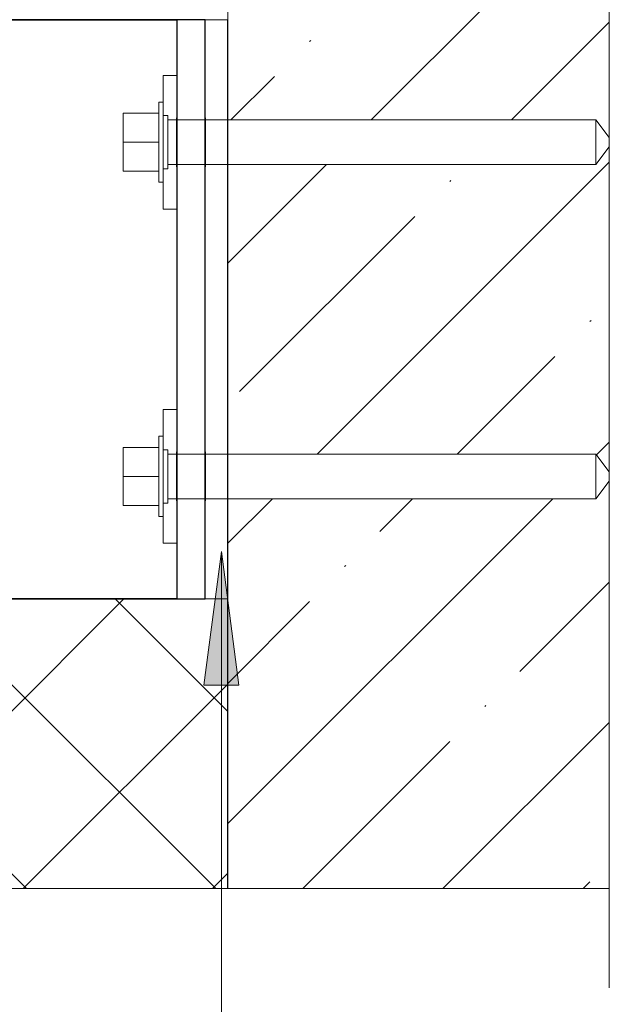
# Model space of a CAD drawing. Header units: millimetres. Extents: x -9410999 to -9405704, y -4413249 to 9079.
# Tile 20 of 21: x -9407995 to -9407862, y 8065 to 8285. Entities that reach past the tile are written whole.
import ezdxf

# ---------------------------------------------------------------- set-up
doc = ezdxf.new("R2010")
doc.units = ezdxf.units.MM
doc.linetypes.add('Осевая линия 1', pattern=[31.75, 6.35, -4.75, 15.9, -4.75])
for name, color, linetype, lineweight in [('Марки по нескольким категориям', 7, 'Continuous', 9), ('Обобщенные модели', 7, 'Continuous', 18), ('Размеры', 7, 'Continuous', 9), ('Размеры-10', 7, 'Continuous', 9), ('Типовые аннотации', 7, 'Continuous', 18), ('Тонкие линии', 7, 'Continuous', 18), ('Элементы узлов', 7, 'Continuous', 18)]:
    doc.layers.add(name, color=color, linetype=linetype, lineweight=lineweight)
doc.styles.add('GOST Common', font='GOST_Common.ttf', dxfattribs={"width": 0.9, "height": 20})
doc.dimstyles.new('ADSK_Основной_2_0', dxfattribs={"dimscale": 304.8, "dimtxt": 20.1143, "dimasz": 0.046391, "dimexe": 0.049213, "dimexo": 0.098425, "dimgap": 0.016404, "dimtad": 1, "dimdec": 0, "dimzin": 0, "dimdsep": 46, "dimtxsty": 'GOST Common', "dimblk1": 'OBLIQUE', "dimblk2": 'OBLIQUE', "dimsah": 1, "dimcen": 0.09, "dimdle": 0.049213, "dimazin": 0, "dimtfac": 1, "dimtdec": 4, "dimtix": 1, "dimtmove": 0, "dimatfit": 3, "dimfxl": 1, "dimtvp": 1, "dimtfill": 1, "dimtolj": 1, "dimtzin": 0, "dimarcsym": 2})

# ---------------------------------------------------------------- blocks, each defined once
blk = doc.blocks.new('HILTI_s_Кронштейн_MFT-RB_L - Усиленный кронштейн MFT-RB 270 L-20934201-Сечение 28')
at = {"layer": 'Обобщенные модели', "color": 254, "lineweight": 25, "true_color": 0xcccccc}
for p, q in [((4412846.56, 8155.5), (4412846.56, 8285.5)), ((4412846.56, 8285.5), (4413110.16, 8285.5)), ((4413071.56, 8285.5), (4413110.16, 8285.5)), ((4413110.16, 8285.5), (4413110.16, 8155.5)), ((4413110.16, 8285.5), (4413110.16, 8285.5)), ((4413110.16, 8285.5), (4413110.16, 8273)), ((4413116.56, 8285.5), (4413110.16, 8285.5)), ((4413116.56, 8155.5), (4413116.56, 8285.5)), ((4413116.56, 8285.5), (4413116.56, 8285.5)), ((4413110.16, 8243), (4413110.16, 8198)), ((4412846.56, 8235.5), (4412846.56, 8155.5)), ((4413110.16, 8168), (4413110.16, 8155.5)), ((4413110.16, 8155.5), (4412846.56, 8155.5)), ((4412871.56, 8155.5), (4412846.56, 8155.5)), ((4413110.16, 8155.5), (4413071.56, 8155.5)), ((4413110.16, 8155.5), (4413110.16, 8155.5)), ((4413110.16, 8155.5), (4413116.56, 8155.5)), ((4413116.56, 8155.5), (4413116.56, 8155.5))]:
    blk.add_line(p, q, dxfattribs=at)
at = {"layer": 'Обобщенные модели', "lineweight": 25}
for p, q in [((4413116.56, 8285.5), (4412846.56, 8285.5)), ((4412846.56, 8285.5), (4412846.56, 8155.5)), ((4412846.56, 8155.5), (4413116.56, 8155.5))]:
    blk.add_line(p, q, dxfattribs=at)
at = {"layer": 'Обобщенные модели', "color": 7, "lineweight": 25, "true_color": 0xfcfcfc}
for p, q in [((4413071.56, 8285.5), (4412846.56, 8285.5)), ((4412846.56, 8282.5), (4412846.56, 8285.5)), ((4412846.56, 8282.5), (4412846.56, 8238.5)), ((4413116.56, 8263.5), (4413116.56, 8264.5)), ((4413116.56, 8251.5), (4413116.56, 8252.5)), ((4412846.56, 8235.5), (4412846.56, 8238.5)), ((4413116.56, 8188.5), (4413116.56, 8189.5)), ((4413116.56, 8176.5), (4413116.56, 8177.5)), ((4412871.56, 8155.5), (4413071.56, 8155.5))]:
    blk.add_line(p, q, dxfattribs=at)
at = {"layer": 'Обобщенные модели', "color": 7, "lineweight": 25, "true_color": 0xf4f4f4}
for p, q in [((4412846.56, 8285.5), (4412846.56, 8282.5)), ((4412846.56, 8285.5), (4413071.56, 8285.5)), ((4413110.16, 8285.5), (4413071.56, 8285.5)), ((4413116.56, 8264.5), (4413116.56, 8285.5)), ((4413110.16, 8273), (4413110.16, 8263.5)), ((4413110.16, 8252.5), (4413110.16, 8243)), ((4413116.56, 8189.5), (4413116.56, 8251.5)), ((4412846.56, 8238.5), (4412846.56, 8235.5)), ((4412846.56, 8155.5), (4412846.56, 8235.5)), ((4413110.16, 8198), (4413110.16, 8188.5)), ((4413110.16, 8177.5), (4413110.16, 8168)), ((4413116.56, 8155.5), (4413116.56, 8176.5)), ((4412846.56, 8155.5), (4412871.56, 8155.5)), ((4413071.56, 8155.5), (4412871.56, 8155.5)), ((4413071.56, 8155.5), (4413110.16, 8155.5))]:
    blk.add_line(p, q, dxfattribs=at)
at = {"layer": 'Обобщенные модели', "color": 7, "lineweight": 25, "true_color": 0xfefefe}
for p, q in [((4412846.56, 8238.5), (4412846.56, 8282.5)), ((4413110.16, 8263.5), (4413110.16, 8262.99)), ((4413110.16, 8262.99), (4413110.16, 8262.33)), ((4413110.16, 8262.29), (4413110.16, 8260.5)), ((4413116.56, 8263), (4413116.56, 8263.5)), ((4413116.56, 8261.25), (4413116.56, 8262.94)), ((4413110.16, 8260.45), (4413110.16, 8258)), ((4413116.56, 8255.34), (4413116.56, 8261.25)), ((4413110.16, 8257.95), (4413110.16, 8255.5)), ((4413110.16, 8255.46), (4413110.16, 8253.67)), ((4413110.16, 8253.66), (4413110.16, 8253)), ((4413116.56, 8253.67), (4413116.56, 8255.25)), ((4413116.56, 8253), (4413116.56, 8253.61)), ((4413110.16, 8253), (4413110.16, 8252.5)), ((4413116.56, 8252.5), (4413116.56, 8253)), ((4413110.16, 8188.5), (4413110.16, 8187.99)), ((4413110.16, 8187.99), (4413110.16, 8187.33)), ((4413110.16, 8187.29), (4413110.16, 8185.5)), ((4413116.56, 8188), (4413116.56, 8188.5)), ((4413116.56, 8180.34), (4413116.56, 8187.94)), ((4413110.16, 8185.45), (4413110.16, 8183)), ((4413110.16, 8182.95), (4413110.16, 8180.5)), ((4413110.16, 8180.46), (4413110.16, 8178.67)), ((4413110.16, 8178.66), (4413110.16, 8178)), ((4413116.56, 8178.67), (4413116.56, 8180.25)), ((4413116.56, 8178), (4413116.56, 8178.61)), ((4413110.16, 8178), (4413110.16, 8177.69)), ((4413116.56, 8177.5), (4413116.56, 8178))]:
    blk.add_line(p, q, dxfattribs=at)
at = {"layer": 'Обобщенные модели', "color": 7, "lineweight": 25, "true_color": 0xfcfcfc}
for centre, start_param, end_param in [((4413110.16, 8258), 6.02139, 6.283185), ((4413110.16, 8258), 5.865808, 6.021395), ((4413116.56, 8258), 4.712389, 5.84452), ((4413116.56, 8258), 4.450586, 4.712389), ((4413116.56, 8258), 4.206536, 4.45059), ((4413116.56, 8258), 3.926973, 4.188791), ((4413116.56, 8258), 3.7949, 3.926991), ((4413116.56, 8258), 3.552333, 3.777335), ((4413110.16, 8258), 3.141593, 3.552337), ((4413110.16, 8183), 5.865808, 6.283185), ((4413116.56, 8183), 5.759586, 5.84452), ((4413116.56, 8183), 5.497805, 5.75959), ((4413116.56, 8183), 4.974185, 5.497787), ((4413116.56, 8183), 4.45059, 4.974188), ((4413116.56, 8183), 4.206536, 4.45059), ((4413116.56, 8183), 3.79488, 4.188791), ((4413116.56, 8183), 3.665201, 3.777335), ((4413116.56, 8183), 3.552325, 3.665194), ((4413110.16, 8183), 3.141593, 3.552337)]:
    blk.add_ellipse(centre, major_axis=(0, 5.5), ratio=0.000011, start_param=start_param, end_param=end_param, dxfattribs=at)
at = {"layer": 'Обобщенные модели', "color": 7, "lineweight": 25, "true_color": 0xf4f4f4}
for centre, start_param, end_param in [((4413110.16, 8258), 0, 3.141593), ((4413116.56, 8258), 0, 2.617996), ((4413116.56, 8258), 5.872455, 6.283185), ((4413116.56, 8258), 2.617992, 2.879807), ((4413116.56, 8258), 3.141597, 3.552334), ((4413116.56, 8258), 2.879812, 3.141593), ((4413110.16, 8183), 0, 0.261791), ((4413110.16, 8183), 0.261799, 0.523618), ((4413110.16, 8183), 0.523605, 3.141593), ((4413116.56, 8183), 0.000023, 0.261799), ((4413116.56, 8183), 6.021394, 6.283185), ((4413116.56, 8183), 0.261793, 0.523599), ((4413116.56, 8183), 5.872449, 6.02139), ((4413116.56, 8183), 0.52362, 0.785398), ((4413116.56, 8183), 0.785388, 1.047198), ((4413116.56, 8183), 1.047203, 1.308997), ((4413116.56, 8183), 1.308993, 1.570796), ((4413116.56, 8183), 1.570796, 2.879807), ((4413116.56, 8183), 3.403393, 3.552334), ((4413116.56, 8183), 2.879812, 3.141593), ((4413116.56, 8183), 3.141597, 3.403392)]:
    blk.add_ellipse(centre, major_axis=(0, 5.5), ratio=0.000011, start_param=start_param, end_param=end_param, dxfattribs=at)
at = {"layer": 'Обобщенные модели', "color": 7, "lineweight": 25, "true_color": 0xfefefe}
for centre, start_param, end_param in [((4413110.16, 8258), 5.629889, 5.865814), ((4413110.16, 8258), 5.186647, 5.618467), ((4413110.16, 8258), 4.712389, 5.176378), ((4413110.16, 8258), 4.238134, 4.70281), ((4413110.16, 8258), 3.794894, 4.230599), ((4413110.16, 8258), 3.552336, 3.790709), ((4413110.16, 8183), 5.629889, 5.865814), ((4413110.16, 8183), 5.186647, 5.618467), ((4413110.16, 8183), 4.712389, 5.176378), ((4413110.16, 8183), 4.238134, 4.70281), ((4413110.16, 8183), 3.794894, 4.230599), ((4413110.16, 8183), 3.552336, 3.790709)]:
    blk.add_ellipse(centre, major_axis=(0, 5.5), ratio=0.000011, start_param=start_param, end_param=end_param, dxfattribs=at)
at = {"layer": 'Элементы узлов'}
for p, q in [((4412846.56, 8155.5), (4412846.56, 8285.5)), ((4412846.56, 8285.5), (4412861.56, 8285.5)), ((4412853.81, 8228), (4412853.81, 8245.5)), ((4412859.31, 8245.5), (4412859.31, 8228)), ((4412868.81, 8228), (4412868.81, 8245.5)), ((4412874.31, 8245.5), (4412874.31, 8228)), ((4412853.81, 8213), (4412853.81, 8195.5)), ((4412859.31, 8195.5), (4412859.31, 8213)), ((4412868.81, 8213), (4412868.81, 8195.5)), ((4412874.31, 8195.5), (4412874.31, 8213)), ((4412846.56, 8155.5), (4412861.56, 8155.5))]:
    blk.add_line(p, q, dxfattribs=at)
at = {"layer": 'Элементы узлов', "color": 1, "linetype": 'Осевая линия 1', "true_color": 0xff0000}
for p, q in [((4412871.56, 8265), (4412871.56, 8281)), ((4412879.56, 8273), (4412863.4, 8273)), ((4412856.56, 8250), (4412856.56, 8266)), ((4412864.56, 8258), (4412848.4, 8258)), ((4412856.56, 8191), (4412856.56, 8175)), ((4412864.56, 8183), (4412848.4, 8183)), ((4412871.56, 8176), (4412871.56, 8160)), ((4412879.56, 8168), (4412863.4, 8168))]:
    blk.add_line(p, q, dxfattribs=at)
at = {"layer": 'Элементы узлов'}
for centre, radius in [((4412871.56, 8273), 5), ((4412856.56, 8273), 2.5), ((4412871.56, 8273), 1), ((4412856.56, 8258), 5), ((4412871.56, 8258), 2.5), ((4412856.56, 8258), 1), ((4412856.56, 8183), 5), ((4412871.56, 8183), 2.5), ((4412856.56, 8183), 1), ((4412871.56, 8168), 5), ((4412856.56, 8168), 2.5), ((4412871.56, 8168), 1)]:
    blk.add_circle(centre, radius, dxfattribs=at)
for centre, start, end in [((4412856.56, 8245.5), 90, 180), ((4412856.56, 8245.5), 90, 180), ((4412856.56, 8245.5), 90, 180), ((4412856.56, 8245.5), 90, 180), ((4412856.56, 8245.5), 90, 180), ((4412856.56, 8245.5), 90, 180), ((4412856.56, 8245.5), 0, 90), ((4412856.56, 8245.5), 0, 90), ((4412856.56, 8245.5), 0, 90), ((4412856.56, 8245.5), 0, 90), ((4412856.56, 8245.5), 0, 90), ((4412856.56, 8245.5), 0, 90), ((4412871.56, 8245.5), 90, 180), ((4412871.56, 8245.5), 90, 180), ((4412871.56, 8245.5), 90, 180), ((4412871.56, 8245.5), 90, 180), ((4412871.56, 8245.5), 90, 180), ((4412871.56, 8245.5), 90, 180), ((4412871.56, 8245.5), 0, 90), ((4412871.56, 8245.5), 0, 90), ((4412871.56, 8245.5), 0, 90), ((4412871.56, 8245.5), 0, 90), ((4412871.56, 8245.5), 0, 90), ((4412871.56, 8245.5), 0, 90), ((4412856.56, 8228), 180, 270), ((4412856.56, 8228), 180, 270), ((4412856.56, 8228), 180, 270), ((4412856.56, 8228), 180, 270), ((4412856.56, 8228), 180, 270), ((4412856.56, 8228), 270, 0), ((4412856.56, 8228), 270, 0), ((4412856.56, 8228), 270, 0), ((4412856.56, 8228), 270, 0), ((4412856.56, 8228), 270, 0), ((4412871.56, 8228), 180, 270), ((4412871.56, 8228), 180, 270), ((4412871.56, 8228), 180, 270), ((4412871.56, 8228), 180, 270), ((4412871.56, 8228), 180, 270), ((4412871.56, 8228), 270, 0), ((4412871.56, 8228), 270, 0), ((4412871.56, 8228), 270, 0), ((4412871.56, 8228), 270, 0), ((4412871.56, 8228), 270, 0), ((4412856.56, 8213), 90, 180), ((4412856.56, 8213), 90, 180), ((4412856.56, 8213), 90, 180), ((4412856.56, 8213), 90, 180), ((4412856.56, 8213), 90, 180), ((4412856.56, 8213), 0, 90), ((4412856.56, 8213), 0, 90), ((4412856.56, 8213), 0, 90), ((4412856.56, 8213), 0, 90), ((4412856.56, 8213), 0, 90), ((4412871.56, 8213), 90, 180), ((4412871.56, 8213), 90, 180), ((4412871.56, 8213), 90, 180), ((4412871.56, 8213), 90, 180), ((4412871.56, 8213), 90, 180), ((4412871.56, 8213), 0, 90), ((4412871.56, 8213), 0, 90), ((4412871.56, 8213), 0, 90), ((4412871.56, 8213), 0, 90), ((4412871.56, 8213), 0, 90), ((4412856.56, 8195.5), 180, 270), ((4412856.56, 8195.5), 180, 270), ((4412856.56, 8195.5), 180, 270), ((4412856.56, 8195.5), 180, 270), ((4412856.56, 8195.5), 180, 270), ((4412856.56, 8195.5), 180, 270), ((4412856.56, 8195.5), 270, 0), ((4412856.56, 8195.5), 270, 0), ((4412856.56, 8195.5), 270, 0), ((4412856.56, 8195.5), 270, 0), ((4412856.56, 8195.5), 270, 0), ((4412856.56, 8195.5), 270, 0), ((4412871.56, 8195.5), 180, 270), ((4412871.56, 8195.5), 180, 270), ((4412871.56, 8195.5), 180, 270), ((4412871.56, 8195.5), 180, 270), ((4412871.56, 8195.5), 180, 270), ((4412871.56, 8195.5), 180, 270), ((4412871.56, 8195.5), 270, 0), ((4412871.56, 8195.5), 270, 0), ((4412871.56, 8195.5), 270, 0), ((4412871.56, 8195.5), 270, 0), ((4412871.56, 8195.5), 270, 0), ((4412871.56, 8195.5), 270, 0)]:
    blk.add_arc(centre, 2.75, start, end, dxfattribs=at)
blk = doc.blocks.new('HILTI_s_Термомост_MFT-RBI_L - Термомост MFT-RBI 58x130x5 L-10740395-Сечение 28')
at = {"layer": 'Обобщенные модели'}
for p, q in [((4413116.56, 8155.5), (4413116.56, 8285.5)), ((4413121.56, 8285.5), (4413116.56, 8285.5)), ((4413121.56, 8285.5), (4413121.56, 8285.5)), ((4413121.56, 8285.5), (4413121.56, 8155.5)), ((4413121.56, 8155.5), (4413116.56, 8155.5)), ((4413121.56, 8155.5), (4413121.56, 8155.5))]:
    blk.add_line(p, q, dxfattribs=at)
at = {"layer": 'Обобщенные модели', "color": 254, "true_color": 0xcccccc}
for p, q in [((4413116.56, 8285.5), (4413116.56, 8285.5)), ((4413121.56, 8285.5), (4413116.56, 8285.5)), ((4413121.56, 8264.5), (4413121.56, 8285.5)), ((4413116.56, 8261.25), (4413116.56, 8261.25)), ((4413121.56, 8189.5), (4413121.56, 8251.5)), ((4413121.56, 8155.5), (4413121.56, 8176.5)), ((4413116.56, 8155.5), (4413116.56, 8155.5)), ((4413116.56, 8155.5), (4413121.56, 8155.5))]:
    blk.add_line(p, q, dxfattribs=at)
at = {"layer": 'Обобщенные модели', "color": 7, "true_color": 0xf4f4f4}
for p, q in [((4413116.56, 8285.5), (4413116.56, 8264.5)), ((4413121.56, 8263), (4413121.56, 8264.5)), ((4413116.56, 8251.5), (4413116.56, 8189.5)), ((4413121.56, 8251.5), (4413121.56, 8253)), ((4413121.56, 8188), (4413121.56, 8189.5)), ((4413116.56, 8176.5), (4413116.56, 8155.5)), ((4413121.56, 8176.5), (4413121.56, 8178))]:
    blk.add_line(p, q, dxfattribs=at)
at = {"layer": 'Обобщенные модели', "color": 7, "true_color": 0xfcfcfc}
for p, q in [((4413116.56, 8264.5), (4413116.56, 8263.5)), ((4413121.56, 8253.67), (4413121.56, 8262.91)), ((4413116.56, 8261.25), (4413116.56, 8261.25)), ((4413121.56, 8253), (4413121.56, 8253.58)), ((4413116.56, 8252.5), (4413116.56, 8251.5)), ((4413116.56, 8189.5), (4413116.56, 8188.5)), ((4413121.56, 8178.67), (4413121.56, 8187.91)), ((4413121.56, 8178), (4413121.56, 8178.58)), ((4413116.56, 8177.5), (4413116.56, 8176.5))]:
    blk.add_line(p, q, dxfattribs=at)
at = {"layer": 'Обобщенные модели', "color": 7, "true_color": 0xfefefe}
for p, q in [((4413116.56, 8263.5), (4413116.56, 8263)), ((4413116.56, 8262.94), (4413116.56, 8261.25)), ((4413116.56, 8261.25), (4413116.56, 8255.34)), ((4413116.56, 8255.25), (4413116.56, 8253.67)), ((4413116.56, 8253.61), (4413116.56, 8253)), ((4413116.56, 8253), (4413116.56, 8252.5)), ((4413116.56, 8188.5), (4413116.56, 8188)), ((4413116.56, 8187.94), (4413116.56, 8180.34)), ((4413116.56, 8180.25), (4413116.56, 8178.67)), ((4413116.56, 8178.61), (4413116.56, 8178)), ((4413116.56, 8178), (4413116.56, 8177.5))]:
    blk.add_line(p, q, dxfattribs=at)
at = {"layer": 'Обобщенные модели', "color": 7, "true_color": 0xf4f4f4}
for centre, start_param, end_param in [((4413116.56, 8258), 0, 1.0472), ((4413116.56, 8258), 5.726855, 6.283185), ((4413121.56, 8258), 4.974192, 5.576435), ((4413116.56, 8258), 1.047651, 3.141593), ((4413121.56, 8258), 3.978735, 4.974188), ((4413121.56, 8258), 3.824666, 3.960553), ((4413116.56, 8258), 3.141593, 3.697918), ((4413116.56, 8183), 0, 2.617999), ((4413116.56, 8183), 5.726855, 6.283185), ((4413121.56, 8183), 5.23599, 5.576435), ((4413121.56, 8183), 4.974193, 5.23599), ((4413121.56, 8183), 3.978735, 4.974188), ((4413121.56, 8183), 3.927008, 3.960553), ((4413121.56, 8183), 3.824652, 3.926995), ((4413116.56, 8183), 3.141593, 3.697918), ((4413116.56, 8183), 2.618004, 3.141593)]:
    blk.add_ellipse(centre, major_axis=(0, 6.5), ratio=0.000011, start_param=start_param, end_param=end_param, dxfattribs=at)
at = {"layer": 'Обобщенные модели', "color": 254, "true_color": 0xcccccc}
for centre, start_param, end_param in [((4413121.56, 8258), 5.75957, 6.283185), ((4413121.56, 8258), 0.000013, 1.308997), ((4413121.56, 8258), 5.600134, 5.759587), ((4413121.56, 8258), 1.308997, 2.356194), ((4413121.56, 8258), 2.356199, 2.618), ((4413121.56, 8258), 3.141593, 3.82465), ((4413121.56, 8258), 2.617995, 2.879804), ((4413121.56, 8258), 2.879806, 3.141593), ((4413121.56, 8183), 5.600117, 6.283185), ((4413121.56, 8183), 0.000014, 0.523599), ((4413121.56, 8183), 0.523593, 3.141593), ((4413121.56, 8183), 3.141593, 3.82465)]:
    blk.add_ellipse(centre, major_axis=(0, 6.5), ratio=0.000011, start_param=start_param, end_param=end_param, dxfattribs=at)
at = {"layer": 'Обобщенные модели', "color": 7, "true_color": 0xfcfcfc}
for centre, start_param, end_param in [((4413116.56, 8258), 5.600129, 5.726866), ((4413116.56, 8258), 3.697927, 3.824663), ((4413116.56, 8183), 5.600129, 5.726866), ((4413116.56, 8183), 3.697927, 3.824663)]:
    blk.add_ellipse(centre, major_axis=(0, 6.5), ratio=0.000011, start_param=start_param, end_param=end_param, dxfattribs=at)
at = {"layer": 'Обобщенные модели', "color": 7, "true_color": 0xfefefe}
for centre, start_param, end_param in [((4413116.56, 8258), 5.497792, 5.585272), ((4413116.56, 8258), 5.235988, 5.497793), ((4413116.56, 8258), 4.45059, 5.235529), ((4413116.56, 8258), 4.287301, 4.450592), ((4413116.56, 8258), 4.188791, 4.272288), ((4413116.56, 8258), 3.978736, 4.188798), ((4413116.56, 8258), 3.926991, 3.967342), ((4413116.56, 8258), 3.824654, 3.926989), ((4413116.56, 8183), 4.287301, 5.585261), ((4413116.56, 8183), 3.978736, 4.272295), ((4413116.56, 8183), 3.824654, 3.96734)]:
    blk.add_ellipse(centre, major_axis=(0, 6.5), ratio=0.000011, start_param=start_param, end_param=end_param, dxfattribs=at)
blk = doc.blocks.new('HILTI_s_Анкер_HRD-HF - HRD-HF 10x100-6062269-Сечение 28')
at = {"layer": 'Обобщенные модели', "color": 254, "true_color": 0xcccccc}
for p, q in [((4413107.16, 8267), (4413106.16, 8267)), ((4413098.16, 8258), (4413098.16, 8264.5)), ((4413106.16, 8264.5), (4413098.16, 8264.5)), ((4413116.56, 8263), (4413110.16, 8263)), ((4413121.56, 8263), (4413116.56, 8263)), ((4413098.16, 8251.5), (4413098.16, 8258)), ((4413098.16, 8258), (4413106.16, 8258)), ((4413106.16, 8251.5), (4413098.16, 8251.5)), ((4413110.16, 8253), (4413116.56, 8253)), ((4413116.56, 8253), (4413121.56, 8253)), ((4413106.16, 8249), (4413107.16, 8249))]:
    blk.add_line(p, q, dxfattribs=at)
at = {"layer": 'Обобщенные модели', "color": 7, "true_color": 0xf4f4f4}
for p, q in [((4413098.16, 8264.5), (4413098.16, 8258)), ((4413106.16, 8264.5), (4413098.16, 8264.5)), ((4413106.16, 8264.5), (4413106.16, 8258)), ((4413108.16, 8264), (4413107.16, 8264)), ((4413110.16, 8263), (4413108.16, 8263)), ((4413098.16, 8258), (4413098.16, 8251.5)), ((4413106.16, 8258), (4413106.16, 8251.5)), ((4413106.16, 8251.5), (4413098.16, 8251.5)), ((4413107.16, 8252), (4413108.16, 8252)), ((4413108.16, 8253), (4413110.16, 8253))]:
    blk.add_line(p, q, dxfattribs=at)
at = {"layer": 'Обобщенные модели', "color": 7, "true_color": 0xfcfcfc}
for p, q in [((4413106.16, 8258), (4413106.16, 8264.5)), ((4413106.16, 8258), (4413098.16, 8258)), ((4413106.16, 8251.5), (4413106.16, 8258))]:
    blk.add_line(p, q, dxfattribs=at)
at = {"layer": 'Обобщенные модели'}
for p, q in [((4413204.17, 8263), (4413121.62, 8263)), ((4413207.16, 8259.05), (4413204.17, 8263)), ((4413204.17, 8253), (4413207.16, 8256.95)), ((4413121.62, 8253), (4413204.17, 8253))]:
    blk.add_line(p, q, dxfattribs=at)
at = {"layer": 'Обобщенные модели', "color": 7, "true_color": 0xf4f4f4}
for centre, major_axis, start_param, end_param in [((4413106.16, 8258), (0, 9), 5.522695, 6.283185), ((4413107.16, 8258), (0, 9), 0, 0.785406), ((4413107.16, 8258), (0, 9), 0.785398, 1.570796), ((4413108.16, 8258), (0, 6), 0, 1.047189), ((4413204.17, 8258), (0, 5), 4.712389, 6.283153), ((4413108.16, 8258), (0, 6), 1.047198, 1.570796), ((4413107.16, 8258), (0, 9), 1.570796, 3.141593), ((4413108.16, 8258), (0, 6), 1.570796, 3.141593), ((4413204.17, 8258), (0, 5), 3.141625, 4.712389), ((4413207.16, 8258), (0, 1.05), 4.712389, 6.28303), ((4413207.16, 8258), (0, 1.05), 3.141748, 4.712389), ((4413106.16, 8258), (0, 9), 3.665199, 3.90209), ((4413106.16, 8258), (0, 9), 3.1416, 3.665191)]:
    blk.add_ellipse(centre, major_axis=major_axis, ratio=0.000011, start_param=start_param, end_param=end_param, dxfattribs=at)
at = {"layer": 'Обобщенные модели', "color": 254, "true_color": 0xcccccc}
for centre, major_axis, start_param, end_param in [((4413106.16, 8258), (0, 9), 0, 1.570796), ((4413106.16, 8258), (0, 9), 1.570796, 2.617994), ((4413207.16, 8258), (0, 1.05), 0, 1.570796), ((4413207.16, 8258), (0, 1.05), 1.570796, 3.141593), ((4413106.16, 8258), (0, 9), 2.61799, 3.141593)]:
    blk.add_ellipse(centre, major_axis=major_axis, ratio=0.000011, start_param=start_param, end_param=end_param, dxfattribs=at)
at = {"layer": 'Обобщенные модели', "color": 7, "true_color": 0xfcfcfc}
for centre, major_axis, start_param, end_param in [((4413107.16, 8258), (0, 9), 5.446669, 6.283185), ((4413106.16, 8258), (0, 9), 4.712389, 5.522695), ((4413107.16, 8258), (0, 6), 0, 1.570796), ((4413108.16, 8258), (0, 6), 5.957502, 6.283193), ((4413108.16, 8258), (0, 5), 0, 1.570796), ((4413106.16, 8258), (0, 9), 3.902083, 4.712389), ((4413107.16, 8258), (0, 6), 1.570796, 3.141593), ((4413108.16, 8258), (0, 5), 1.570796, 3.141593), ((4413107.16, 8258), (0, 9), 3.141593, 3.978114), ((4413108.16, 8258), (0, 6), 3.141593, 3.467282)]:
    blk.add_ellipse(centre, major_axis=major_axis, ratio=0.000011, start_param=start_param, end_param=end_param, dxfattribs=at)
at = {"layer": 'Обобщенные модели', "color": 7, "true_color": 0xfefefe}
for centre, major_axis, start_param, end_param in [((4413107.16, 8258), (0, 9), 5.376446, 5.446665), ((4413107.16, 8258), (0, 6), 5.957487, 6.283185), ((4413107.16, 8258), (0, 6), 5.75961, 5.957502), ((4413107.16, 8258), (0, 9), 4.712389, 5.376446), ((4413107.16, 8258), (0, 6), 5.235985, 5.759595), ((4413108.16, 8258), (0, 6), 5.759587, 5.916829), ((4413108.16, 8258), (0, 6), 5.712821, 5.743703), ((4413108.16, 8258), (0, 6), 4.712389, 5.712807), ((4413108.16, 8258), (0, 5), 5.759587, 6.2832), ((4413108.16, 8258), (0, 5), 4.712389, 5.759572), ((4413107.16, 8258), (0, 6), 4.712389, 5.235988), ((4413107.16, 8258), (0, 9), 4.048337, 4.712389), ((4413107.16, 8258), (0, 6), 3.467291, 4.712389), ((4413108.16, 8258), (0, 5), 4.18879, 4.712389), ((4413108.16, 8258), (0, 6), 4.18879, 4.712389), ((4413108.16, 8258), (0, 5), 3.665202, 4.188787), ((4413108.16, 8258), (0, 6), 4.157882, 4.188777), ((4413108.16, 8258), (0, 6), 3.724769, 4.144251), ((4413108.16, 8258), (0, 5), 3.141593, 3.665206), ((4413107.16, 8258), (0, 9), 3.97811, 4.048329), ((4413107.16, 8258), (0, 6), 3.141593, 3.467283), ((4413108.16, 8258), (0, 6), 3.665201, 3.711974), ((4413108.16, 8258), (0, 6), 3.589357, 3.665199), ((4413108.16, 8258), (0, 6), 3.467279, 3.548673)]:
    blk.add_ellipse(centre, major_axis=major_axis, ratio=0.000011, start_param=start_param, end_param=end_param, dxfattribs=at)
at = {"layer": 'Обобщенные модели'}
for start_param, end_param in [(0, 0.523592), (0.523599, 1.570796), (1.570796, 3.141593)]:
    blk.add_ellipse((4413204.17, 8258), major_axis=(0, 5), ratio=0.000011, start_param=start_param, end_param=end_param, dxfattribs=at)
blk = doc.blocks.new('HILTI_s_Анкер_HRD-HF - HRD-HF 10x100-V17-Сечение 28')
at = {"layer": 'Обобщенные модели', "color": 254, "true_color": 0xcccccc}
for p, q in [((4413107.16, 8192), (4413106.16, 8192)), ((4413098.16, 8183), (4413098.16, 8189.5)), ((4413106.16, 8189.5), (4413098.16, 8189.5)), ((4413116.56, 8188), (4413110.16, 8188)), ((4413121.56, 8188), (4413116.56, 8188)), ((4413098.16, 8176.5), (4413098.16, 8183)), ((4413098.16, 8183), (4413106.16, 8183)), ((4413106.16, 8176.5), (4413098.16, 8176.5)), ((4413110.16, 8178), (4413116.56, 8178)), ((4413116.56, 8178), (4413121.56, 8178)), ((4413106.16, 8174), (4413107.16, 8174))]:
    blk.add_line(p, q, dxfattribs=at)
at = {"layer": 'Обобщенные модели', "color": 7, "true_color": 0xf4f4f4}
for p, q in [((4413098.16, 8189.5), (4413098.16, 8183)), ((4413106.16, 8189.5), (4413098.16, 8189.5)), ((4413106.16, 8189.5), (4413106.16, 8183)), ((4413108.16, 8189), (4413107.16, 8189)), ((4413110.16, 8188), (4413108.16, 8188)), ((4413098.16, 8183), (4413098.16, 8176.5)), ((4413106.16, 8183), (4413106.16, 8176.5)), ((4413106.16, 8176.5), (4413098.16, 8176.5)), ((4413107.16, 8177), (4413108.16, 8177)), ((4413108.16, 8178), (4413110.16, 8178))]:
    blk.add_line(p, q, dxfattribs=at)
at = {"layer": 'Обобщенные модели', "color": 7, "true_color": 0xfcfcfc}
for p, q in [((4413106.16, 8183), (4413106.16, 8189.5)), ((4413106.16, 8183), (4413098.16, 8183)), ((4413106.16, 8176.5), (4413106.16, 8183))]:
    blk.add_line(p, q, dxfattribs=at)
at = {"layer": 'Обобщенные модели'}
for p, q in [((4413204.17, 8188), (4413121.62, 8188)), ((4413207.16, 8184.05), (4413204.17, 8188)), ((4413204.17, 8178), (4413207.16, 8181.95)), ((4413121.62, 8178), (4413204.17, 8178))]:
    blk.add_line(p, q, dxfattribs=at)
at = {"layer": 'Обобщенные модели', "color": 7, "true_color": 0xf4f4f4}
for centre, major_axis, start_param, end_param in [((4413106.16, 8183), (0, 9), 5.522695, 6.283185), ((4413107.16, 8183), (0, 9), 0, 1.570796), ((4413108.16, 8183), (0, 6), 0, 1.570796), ((4413204.17, 8183), (0, 5), 5.759587, 6.283167), ((4413204.17, 8183), (0, 5), 5.235988, 5.759579), ((4413204.17, 8183), (0, 5), 4.712389, 5.235988), ((4413107.16, 8183), (0, 9), 1.570796, 3.141593), ((4413108.16, 8183), (0, 6), 1.570796, 3.141593), ((4413204.17, 8183), (0, 5), 4.18879, 4.712389), ((4413207.16, 8183), (0, 1.05), 4.712389, 6.28303), ((4413207.16, 8183), (0, 1.05), 3.141748, 4.712389), ((4413204.17, 8183), (0, 5), 3.141625, 4.18879), ((4413106.16, 8183), (0, 9), 3.141611, 3.90209)]:
    blk.add_ellipse(centre, major_axis=major_axis, ratio=0.000011, start_param=start_param, end_param=end_param, dxfattribs=at)
at = {"layer": 'Обобщенные модели', "color": 254, "true_color": 0xcccccc}
for centre, major_axis, start_param, end_param in [((4413106.16, 8183), (0, 9), 0, 0.261802), ((4413106.16, 8183), (0, 9), 0.261797, 1.570796), ((4413106.16, 8183), (0, 9), 1.570796, 1.832596), ((4413207.16, 8183), (0, 1.05), 0, 1.570796), ((4413207.16, 8183), (0, 1.05), 1.570796, 3.141593), ((4413106.16, 8183), (0, 9), 1.832596, 2.094397), ((4413106.16, 8183), (0, 9), 2.094399, 3.141593)]:
    blk.add_ellipse(centre, major_axis=major_axis, ratio=0.000011, start_param=start_param, end_param=end_param, dxfattribs=at)
at = {"layer": 'Обобщенные модели', "color": 7, "true_color": 0xfcfcfc}
for centre, major_axis, start_param, end_param in [((4413107.16, 8183), (0, 9), 5.497787, 6.283185), ((4413106.16, 8183), (0, 9), 4.712389, 5.522695), ((4413107.16, 8183), (0, 9), 5.446669, 5.497784), ((4413107.16, 8183), (0, 6), 0, 0.523599), ((4413107.16, 8183), (0, 6), 0.523593, 1.570796), ((4413108.16, 8183), (0, 6), 5.957502, 6.283193), ((4413108.16, 8183), (0, 5), 0, 1.570796), ((4413106.16, 8183), (0, 9), 3.902083, 4.712389), ((4413107.16, 8183), (0, 6), 1.570796, 3.141593), ((4413108.16, 8183), (0, 5), 1.570796, 2.094381), ((4413108.16, 8183), (0, 5), 2.094399, 3.141593), ((4413107.16, 8183), (0, 9), 3.665191, 3.978109), ((4413108.16, 8183), (0, 6), 3.141593, 3.467282), ((4413107.16, 8183), (0, 9), 3.141593, 3.665195)]:
    blk.add_ellipse(centre, major_axis=major_axis, ratio=0.000011, start_param=start_param, end_param=end_param, dxfattribs=at)
at = {"layer": 'Обобщенные модели', "color": 7, "true_color": 0xfefefe}
for centre, major_axis, start_param, end_param in [((4413107.16, 8183), (0, 9), 5.376446, 5.446665), ((4413107.16, 8183), (0, 6), 5.957487, 6.283185), ((4413107.16, 8183), (0, 6), 4.712389, 5.957502), ((4413107.16, 8183), (0, 9), 5.23599, 5.376452), ((4413107.16, 8183), (0, 9), 4.712389, 5.235984), ((4413108.16, 8183), (0, 6), 5.759587, 5.916829), ((4413108.16, 8183), (0, 6), 5.712821, 5.743703), ((4413108.16, 8183), (0, 6), 5.235988, 5.712806), ((4413108.16, 8183), (0, 5), 4.712389, 6.283185), ((4413108.16, 8183), (0, 6), 4.893638, 5.236001), ((4413107.16, 8183), (0, 9), 4.18879, 4.712389), ((4413107.16, 8183), (0, 6), 4.188795, 4.712389), ((4413108.16, 8183), (0, 6), 4.712389, 4.878032), ((4413108.16, 8183), (0, 5), 3.141593, 4.712389), ((4413108.16, 8183), (0, 6), 3.724769, 4.712389), ((4413107.16, 8183), (0, 6), 3.58935, 4.18879), ((4413107.16, 8183), (0, 9), 4.074662, 4.188793), ((4413107.16, 8183), (0, 9), 3.97811, 4.048329), ((4413107.16, 8183), (0, 6), 3.141593, 3.467283), ((4413108.16, 8183), (0, 6), 3.589357, 3.711972)]:
    blk.add_ellipse(centre, major_axis=major_axis, ratio=0.000011, start_param=start_param, end_param=end_param, dxfattribs=at)
at = {"layer": 'Обобщенные модели'}
for start_param, end_param in [(0, 1.570796), (1.570796, 3.141593)]:
    blk.add_ellipse((4413204.17, 8183), major_axis=(0, 5), ratio=0.000011, start_param=start_param, end_param=end_param, dxfattribs=at)
blk = doc.blocks.new('HILTI_s_Шайба_MFT-BFW - Шайба MFT-BFW 30x40x3-6840739-Сечение 28')
at = {"layer": 'Обобщенные модели', "color": 7, "true_color": 0xf4f4f4}
for p, q in [((4413107.16, 8273), (4413107.16, 8267)), ((4413107.16, 8273), (4413107.16, 8273)), ((4413107.16, 8273), (4413110.16, 8273)), ((4413110.16, 8273), (4413110.16, 8273)), ((4413110.16, 8263.5), (4413110.16, 8273)), ((4413110.16, 8243), (4413110.16, 8252.5)), ((4413107.16, 8249), (4413107.16, 8243)), ((4413107.16, 8243), (4413107.16, 8243)), ((4413110.16, 8243), (4413107.16, 8243)), ((4413110.16, 8243), (4413110.16, 8243))]:
    blk.add_line(p, q, dxfattribs=at)
at = {"layer": 'Обобщенные модели', "color": 254, "true_color": 0xcccccc}
for p, q in [((4413107.16, 8243), (4413107.16, 8273)), ((4413110.16, 8273), (4413107.16, 8273)), ((4413110.16, 8273), (4413110.16, 8243)), ((4413110.16, 8243), (4413107.16, 8243))]:
    blk.add_line(p, q, dxfattribs=at)
at = {"layer": 'Обобщенные модели', "color": 7, "true_color": 0xfcfcfc}
for p, q in [((4413107.16, 8267), (4413107.16, 8264)), ((4413107.16, 8252), (4413107.16, 8249))]:
    blk.add_line(p, q, dxfattribs=at)
at = {"layer": 'Обобщенные модели', "color": 7, "true_color": 0xfefefe}
for p, q in [((4413107.16, 8264), (4413107.16, 8263.5)), ((4413107.16, 8263.5), (4413107.16, 8252.5)), ((4413110.16, 8262.99), (4413110.16, 8263.5)), ((4413110.16, 8262.33), (4413110.16, 8262.99)), ((4413110.16, 8260.5), (4413110.16, 8262.29)), ((4413110.16, 8258), (4413110.16, 8260.45)), ((4413110.16, 8255.5), (4413110.16, 8257.95)), ((4413110.16, 8253.67), (4413110.16, 8255.46)), ((4413110.16, 8253), (4413110.16, 8253.66)), ((4413107.16, 8252.5), (4413107.16, 8252)), ((4413110.16, 8252.5), (4413110.16, 8253))]:
    blk.add_line(p, q, dxfattribs=at)
for start_param, end_param in [(6.021386, 6.283209), (0, 0.261795), (5.759587, 6.021385), (0.261799, 0.785394), (5.497787, 5.759574), (4.712389, 5.497798), (0.785398, 1.047199), (1.047198, 1.309), (1.308997, 1.570796), (3.665198, 4.712389), (1.570796, 2.094399), (2.094401, 2.618002), (3.141593, 3.665198), (2.618007, 3.141593)]:
    blk.add_ellipse((4413107.16, 8258), major_axis=(0, 5.5), ratio=0.000011, start_param=start_param, end_param=end_param, dxfattribs=at)
at = {"layer": 'Обобщенные модели', "color": 7, "true_color": 0xf4f4f4}
for start_param, end_param in [(0, 3.141593), (5.865799, 6.283185), (3.141593, 3.552346)]:
    blk.add_ellipse((4413110.16, 8258), major_axis=(0, 5.5), ratio=0.000011, start_param=start_param, end_param=end_param, dxfattribs=at)
at = {"layer": 'Обобщенные модели', "color": 7, "true_color": 0xfcfcfc}
for start_param, end_param in [(5.629883, 5.865795), (5.18665, 5.61847), (4.712389, 5.176371), (4.238133, 4.702811), (4.188788, 4.230608), (3.926994, 4.188793), (3.794909, 3.927001), (3.66521, 3.790717), (3.552341, 3.665209)]:
    blk.add_ellipse((4413110.16, 8258), major_axis=(0, 5.5), ratio=0.000011, start_param=start_param, end_param=end_param, dxfattribs=at)
blk = doc.blocks.new('HILTI_s_Шайба_MFT-BFW - Шайба MFT-BFW 30x40x3-V18-Сечение 28')
at = {"layer": 'Обобщенные модели', "color": 7, "true_color": 0xf4f4f4}
for p, q in [((4413107.16, 8198), (4413107.16, 8192)), ((4413107.16, 8198), (4413107.16, 8198)), ((4413107.16, 8198), (4413110.16, 8198)), ((4413110.16, 8198), (4413110.16, 8198)), ((4413110.16, 8188.5), (4413110.16, 8198)), ((4413110.16, 8168), (4413110.16, 8177.5)), ((4413107.16, 8174), (4413107.16, 8168)), ((4413107.16, 8168), (4413107.16, 8168)), ((4413110.16, 8168), (4413107.16, 8168)), ((4413110.16, 8168), (4413110.16, 8168))]:
    blk.add_line(p, q, dxfattribs=at)
at = {"layer": 'Обобщенные модели', "color": 254, "true_color": 0xcccccc}
for p, q in [((4413107.16, 8168), (4413107.16, 8198)), ((4413110.16, 8198), (4413107.16, 8198)), ((4413110.16, 8198), (4413110.16, 8168)), ((4413110.16, 8168), (4413107.16, 8168))]:
    blk.add_line(p, q, dxfattribs=at)
at = {"layer": 'Обобщенные модели', "color": 7, "true_color": 0xfcfcfc}
for p, q in [((4413107.16, 8192), (4413107.16, 8189)), ((4413107.16, 8177), (4413107.16, 8174))]:
    blk.add_line(p, q, dxfattribs=at)
at = {"layer": 'Обобщенные модели', "color": 7, "true_color": 0xfefefe}
for p, q in [((4413107.16, 8189), (4413107.16, 8188.5)), ((4413107.16, 8188.5), (4413107.16, 8177.69)), ((4413110.16, 8187.99), (4413110.16, 8188.5)), ((4413110.16, 8187.33), (4413110.16, 8187.99)), ((4413110.16, 8185.5), (4413110.16, 8187.29)), ((4413110.16, 8183), (4413110.16, 8185.45)), ((4413110.16, 8180.5), (4413110.16, 8182.95)), ((4413110.16, 8178.67), (4413110.16, 8180.46)), ((4413110.16, 8178), (4413110.16, 8178.66)), ((4413107.16, 8177.5), (4413107.16, 8177)), ((4413110.16, 8177.69), (4413110.16, 8178))]:
    blk.add_line(p, q, dxfattribs=at)
for start_param, end_param in [(3.665198, 6.283185), (0, 0.523592), (0.523599, 3.141595), (3.403414, 3.665207), (3.141593, 3.403409)]:
    blk.add_ellipse((4413107.16, 8183), major_axis=(0, 5.5), ratio=0.000011, start_param=start_param, end_param=end_param, dxfattribs=at)
at = {"layer": 'Обобщенные модели', "color": 7, "true_color": 0xf4f4f4}
for start_param, end_param in [(0, 3.141593), (5.865799, 6.283185), (3.141593, 3.552346)]:
    blk.add_ellipse((4413110.16, 8183), major_axis=(0, 5.5), ratio=0.000011, start_param=start_param, end_param=end_param, dxfattribs=at)
at = {"layer": 'Обобщенные модели', "color": 7, "true_color": 0xfcfcfc}
for start_param, end_param in [(5.629883, 5.865795), (5.18665, 5.61847), (4.974188, 5.176371), (4.712389, 4.974189), (4.45059, 4.702811), (4.238135, 4.450591), (3.794897, 4.230608), (3.552342, 3.790717)]:
    blk.add_ellipse((4413110.16, 8183), major_axis=(0, 5.5), ratio=0.000011, start_param=start_param, end_param=end_param, dxfattribs=at)
blk = doc.blocks.new('HILTI_Линия_Разрыва - Тип 1-21326981-Сечение 28')
at = {"layer": 'Элементы узлов'}
blk.add_line((4412942.82, 8090.49), (4413201.55, 8090.49), dxfattribs=at)
blk = doc.blocks.new('HILTI_Линия_Разрыва - Тип 1-21327028-Сечение 28')
at = {"layer": 'Элементы узлов'}
blk.add_line((4413207.16, 8461.73), (4413207.16, 8090.49), dxfattribs=at)
blk = doc.blocks.new('DIMBLOCK3-Сечение 28')
at = {"layer": 'Размеры-10'}
for p, q in [((-9408408.1, 8060.49), (-9408408.1, 7992.47)), ((-9407948.1, 8060.49), (-9407948.1, 7992.47)), ((-9408408.1, 8007.47), (-9408408.1, 8038.41)), ((-9407948.1, 8007.47), (-9407948.1, 8038.41)), ((-9408408.1, 8007.47), (-9407933.1, 8007.47))]:
    blk.add_line(p, q, dxfattribs=at)
at = {"layer": 'Размеры-10', "lineweight": 18}
for p, q in [((-9408408.1, 8007.47), (-9408401.03, 8014.54)), ((-9407948.1, 8007.47), (-9407941.03, 8014.54)), ((-9408408.1, 8007.47), (-9408415.17, 8000.4)), ((-9407948.1, 8007.47), (-9407955.17, 8000.4))]:
    blk.add_line(p, q, dxfattribs=at)
at = {"layer": 'Размеры-10', "color": 0, "insert": (-9408197.87, 8038.61), "char_height": 20, "width": 47.4561, "attachment_point": 1, "line_spacing_factor": 1.022761, "style": 'GOST Common', "bg_fill": 3, "box_fill_scale": 1.25, "bg_fill_color": 256, "bg_fill_true_color": 13158600, "bg_fill_transparency": 0}
blk.add_mtext('460', dxfattribs=at)
blk = doc.blocks.new('_Oblique')
at = {"color": 0, "linetype": 'ByBlock', "lineweight": -2}
blk.add_line((-0.5, -0.5), (0.5, 0.5), dxfattribs=at)
blk = doc.blocks.new('DIMBLOCK4-Сечение 28')
at = {"layer": 'Размеры-10'}
for p, q in [((-9408958.1, 8125.5), (-9408958.1, 7922.47)), ((-9408958.1, 7937.47), (-9408958.1, 8125.5)), ((-9407948.1, 8060.49), (-9407948.1, 7922.47)), ((-9407948.1, 7937.47), (-9407948.1, 8038.41)), ((-9408973.1, 7937.47), (-9407933.1, 7937.47))]:
    blk.add_line(p, q, dxfattribs=at)
at = {"layer": 'Размеры-10', "lineweight": 18}
for p, q in [((-9408958.1, 7937.47), (-9408951.03, 7944.54)), ((-9407948.1, 7937.47), (-9407941.03, 7944.54)), ((-9408958.1, 7937.47), (-9408965.17, 7930.4)), ((-9407948.1, 7937.47), (-9407955.17, 7930.4))]:
    blk.add_line(p, q, dxfattribs=at)
at = {"layer": 'Размеры-10', "color": 0, "insert": (-9408474.57, 7968.61), "char_height": 20, "width": 51.5472, "attachment_point": 1, "line_spacing_factor": 1.022761, "style": 'GOST Common', "bg_fill": 3, "box_fill_scale": 1.25, "bg_fill_color": 256, "bg_fill_true_color": 13158600, "bg_fill_transparency": 0}
blk.add_mtext('1010', dxfattribs=at)

msp = doc.modelspace()

# ---------------------------------------------------------------- hatches: boundary and pattern name
at = {"layer": 'Элементы узлов'}
h = msp.add_hatch(dxfattribs=at)
h.set_pattern_fill('FP_1', color=256, style=0, pattern_type=2)
h.set_pattern_definition([(45, (-9154771.544, 8451.483), (-31.4308964, 31.4308964), []), (45, (-9154740.113, 8451.483), (-31.4308964, 31.4308964), [55.562, -11.112, 0.33528, -10.777])])
h.paths.add_polyline_path([(-9407862.49, 8090.49), (-9407862.49, 8333), (-9407948.03, 8333), (-9407948.03, 8263), (-9407865.48, 8263), (-9407862.49, 8259.05), (-9407862.49, 8256.95), (-9407865.48, 8253), (-9407948.03, 8253), (-9407948.03, 8188), (-9407865.48, 8188), (-9407862.49, 8184.05), (-9407862.49, 8181.95), (-9407865.48, 8178), (-9407948.03, 8178), (-9407948.03, 8090.49)])
h = msp.add_hatch(dxfattribs=at)
h.set_pattern_fill('FP_3', color=256, style=0, pattern_type=2)
h.set_pattern_definition([(45, (-9154771.544, 8451.483), (-21.2132034, 21.2132034), []), (135, (-9154771.544, 8451.483), (-21.2132034, -21.2132034), [])])
h.paths.add_polyline_path([(-9407984.64, 8090.49), (-9407948.1, 8090.49), (-9407948.1, 8155.5), (-9408047.86, 8155.5), (-9408047.86, 8090.49), (-9407998.09, 8090.49)])

# ---------------------------------------------------------------- linework, layer by layer
at = {"layer": 'Типовые аннотации', "lineweight": 9}
for p, q in [((-9407868.1, 8090.49), (-9407862.49, 8090.49)), ((-9407862.49, 8090.49), (-9407862.49, 8068.22))]:
    msp.add_line(p, q, dxfattribs=at)
at = {"layer": 'Тонкие линии'}
for p, q in [((-9407948.03, 8333), (-9407948.03, 8090.49)), ((-9408048.1, 8155.5), (-9407948.1, 8155.5)), ((-9407948.1, 8155.5), (-9407948.1, 8090.49))]:
    msp.add_line(p, q, dxfattribs=at)

# ---------------------------------------------------------------- block references
at = {"layer": 'Обобщенные модели', "color": 254, "true_color": 0xcccccc}
for name in ['HILTI_s_Кронштейн_MFT-RB_L - Усиленный кронштейн MFT-RB 270 L-20934201-Сечение 28', 'HILTI_s_Термомост_MFT-RBI_L - Термомост MFT-RBI 58x130x5 L-10740395-Сечение 28', 'HILTI_s_Шайба_MFT-BFW - Шайба MFT-BFW 30x40x3-6840739-Сечение 28', 'HILTI_s_Шайба_MFT-BFW - Шайба MFT-BFW 30x40x3-V18-Сечение 28']:
    msp.add_blockref(name, (-13821069.65, 0), dxfattribs=at)
at = {"layer": 'Обобщенные модели', "color": 7, "true_color": 0xf4f4f4}
for name in ['HILTI_s_Анкер_HRD-HF - HRD-HF 10x100-6062269-Сечение 28', 'HILTI_s_Анкер_HRD-HF - HRD-HF 10x100-V17-Сечение 28']:
    msp.add_blockref(name, (-13821069.65, 0), dxfattribs=at)
at = {"layer": 'Элементы узлов'}
for name in ['HILTI_Линия_Разрыва - Тип 1-21327028-Сечение 28', 'HILTI_Линия_Разрыва - Тип 1-21326981-Сечение 28']:
    msp.add_blockref(name, (-13821069.65, 0), dxfattribs=at)

# ---------------------------------------------------------------- next in the draw order: dimensions: what is measured, and where the dimension line sits
at = {"layer": 'Размеры'}
dim = msp.add_linear_dim(base=(-9407948.1, 8007.47), p1=(-9408408.1, 8090.49), p2=(-9407948.1, 8090.49), dimstyle='ADSK_Основной_2_0', override={"dimpost": '<>', "dimfxl": 460}, dxfattribs=at)
dim.commit()
dim.dimension.update_dxf_attribs({"geometry": 'DIMBLOCK3-Сечение 28', "text_midpoint": (-9408178.1, 8022.47)})

# ---------------------------------------------------------------- next in the draw order: dimensions: what is measured, and where the dimension line sits
dim = msp.add_linear_dim(base=(-9407948.1, 7937.47), p1=(-9408958.1, 8155.5), p2=(-9407948.1, 8090.49), dimstyle='ADSK_Основной_2_0', override={"dimpost": '<>', "dimfxl": 1012.090121}, dxfattribs=at)
dim.commit()
dim.dimension.update_dxf_attribs({"geometry": 'DIMBLOCK4-Сечение 28', "text_midpoint": (-9408453.1, 7952.47)})

# ---------------------------------------------------------------- next in the draw order: hatches: boundary and pattern name
at = {"layer": 'Марки по нескольким категориям'}
msp.add_hatch(color=256, dxfattribs=at).paths.add_polyline_path([(-9407949.47, 8166.17), (-9407953.42, 8136.17), (-9407945.52, 8136.17)])

# ---------------------------------------------------------------- next in the draw order: linework, layer by layer
for p, q in [((-9407949.47, 8166.17), (-9407953.42, 8136.17)), ((-9407945.52, 8136.17), (-9407949.47, 8166.17)), ((-9407949.47, 8166.17), (-9407949.47, 7636.66)), ((-9407953.42, 8136.17), (-9407945.52, 8136.17))]:
    msp.add_line(p, q, dxfattribs=at)

doc.saveas('drawing.dxf')
